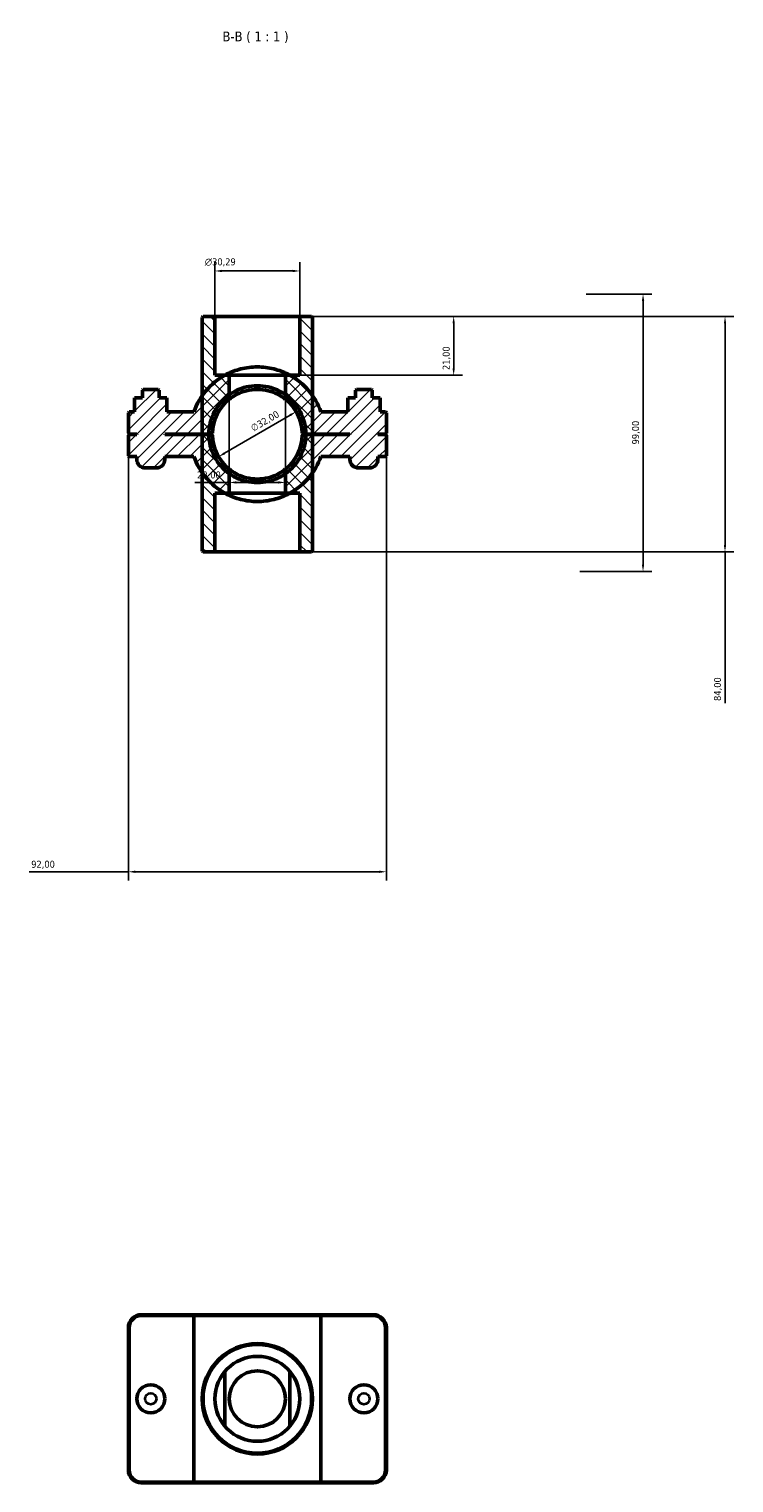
# Model space of a CAD drawing. Header units: millimetres. Extents: x 0 to 907, y -124 to 1184.
# Tile 4 of 4: x 345 to 596, y 665 to 1184. Entities that reach past the tile are written whole.
import ezdxf

# ---------------------------------------------------------------- set-up
doc = ezdxf.new("R2010")
doc.units = ezdxf.units.MM
for name, color, linetype, lineweight in [('Dimension (ISO)', 7, 'Continuous', 25), ('Hatch (ISO)', 7, 'Continuous', 18), ('Symbol (ISO)', 7, 'Continuous', 25), ('Visible (ISO)', 7, 'Continuous', 50), ('Visible Narrow (ISO)', 7, 'Continuous', 35)]:
    doc.layers.add(name, color=color, linetype=linetype, lineweight=lineweight)
doc.styles.add('Label Text (ISO)', font='tahoma.ttf')
doc.styles.add('Note Text (ISO)', font='tahoma.ttf')
doc.dimstyles.new('Default (ISO)', dxfattribs={"dimtxt": 2.5, "dimasz": 2.5, "dimexe": 3.174999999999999, "dimexo": 0, "dimgap": 0.762, "dimtad": 1, "dimrnd": 1e-08, "dimzin": 0, "dimtxsty": 'Note Text (ISO)', "dimcen": 0.09, "dimdle": 10, "dimclrd": 256, "dimclre": 256, "dimclrt": 232, "dimazin": 0, "dimtfac": 1.402080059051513, "dimtmove": 0, "dimatfit": 3, "dimfxl": 1, "dimtolj": 1, "dimtzin": 0, "dimlwd": -1, "dimlwe": -1, "dimarcsym": 0})

# ---------------------------------------------------------------- blocks, each defined once
blk = doc.blocks.new('*D7')
at = {"layer": 'Defpoints', "color": 0, "transparency": 16777216}
for p in [(441.676718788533, 1081.060728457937), (436.531218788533, 1060.060728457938), (496.5448371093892, 1060.060728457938)]:
    blk.add_point(p, dxfattribs=at)
at = {"layer": 'Dimension (ISO)', "transparency": 16777216}
for p, q in [((441.676718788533, 1081.060728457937), (499.7198371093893, 1081.060728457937)), ((496.5448371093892, 1078.560728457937), (496.5448371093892, 1062.560728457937)), ((436.531218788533, 1060.060728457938), (499.7198371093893, 1060.060728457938))]:
    blk.add_line(p, q, dxfattribs=at)
for points in [[(496.1281704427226, 1078.560728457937), (496.961503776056, 1078.560728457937), (496.5448371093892, 1081.060728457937)], [(496.1281704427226, 1062.560728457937), (496.961503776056, 1062.560728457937), (496.5448371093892, 1060.060728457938)]]:
    blk.add_solid(points, dxfattribs=at)
at = {"layer": 'Dimension (ISO)', "color": 232, "true_color": 0xca0064, "transparency": 16777216, "insert": (492.6095664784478, 1061.947229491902), "char_height": 2.5, "attachment_point": 1, "rotation": 90, "style": 'Note Text (ISO)'}
blk.add_mtext('\\A1;21,00', dxfattribs=at)
blk = doc.blocks.new('*D8')
at = {"layer": 'Defpoints', "color": 0, "transparency": 16777216}
for p in [(411.385718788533, 1097.274014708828), (411.385718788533, 1081.060728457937), (441.676718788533, 1081.060728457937)]:
    blk.add_point(p, dxfattribs=at)
at = {"layer": 'Dimension (ISO)', "transparency": 16777216}
for p, q in [((411.385718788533, 1081.060728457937), (411.385718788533, 1100.449014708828)), ((441.676718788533, 1081.060728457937), (441.676718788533, 1100.449014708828)), ((439.176718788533, 1097.274014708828), (413.885718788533, 1097.274014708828))]:
    blk.add_line(p, q, dxfattribs=at)
for points in [[(413.885718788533, 1097.690681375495), (413.885718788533, 1096.857348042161), (411.385718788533, 1097.274014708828)], [(439.176718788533, 1097.690681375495), (439.176718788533, 1096.857348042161), (441.676718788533, 1097.274014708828)]]:
    blk.add_solid(points, dxfattribs=at)
at = {"layer": 'Dimension (ISO)', "color": 232, "true_color": 0xca0064, "transparency": 16777216, "insert": (407.7951973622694, 1101.797512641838), "char_height": 2.5, "attachment_point": 1, "style": 'Note Text (ISO)'}
blk.add_mtext('\\A1;\\fAIGDT|b0|i0;\\H2.5000;\\ln\\fTahoma|b0|i0;\\H2.5000;30,29', dxfattribs=at)
blk = doc.blocks.new('*D9')
at = {"layer": 'Defpoints', "color": 0, "transparency": 16777216}
for p in [(440.3673779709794, 1047.097827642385), (412.6950596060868, 1031.015934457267)]:
    blk.add_point(p, dxfattribs=at)
at = {"layer": 'Dimension (ISO)', "transparency": 16777216}
blk.add_line((414.856553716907, 1032.272096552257), (438.205883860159, 1045.841665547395), dxfattribs=at)
blk.add_arc((426.5312187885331, 1039.056881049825), 16.00300356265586, 18.79570948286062, 51.32642187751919, dxfattribs=at)
for points in [[(437.9965235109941, 1046.201914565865), (438.4152442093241, 1045.481416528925), (440.3673779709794, 1047.097827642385)], [(414.647193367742, 1032.632345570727), (415.065914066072, 1031.911847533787), (412.6950596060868, 1031.015934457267)]]:
    blk.add_solid(points, dxfattribs=at)
at = {"layer": 'Dimension (ISO)', "color": 232, "true_color": 0xca0064, "transparency": 16777216, "insert": (423.8418593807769, 1042.091820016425), "char_height": 2.5, "attachment_point": 1, "rotation": 30.163206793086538, "style": 'Note Text (ISO)'}
blk.add_mtext('\\A1;∅32,00', dxfattribs=at)
blk = doc.blocks.new('*D10')
at = {"layer": 'Defpoints', "color": 0, "transparency": 16777216}
for p in [(543.8480557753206, 1089.060728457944), (541.531218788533, 990.0607284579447), (564.080138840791, 990.0607284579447)]:
    blk.add_point(p, dxfattribs=at)
at = {"layer": 'Dimension (ISO)', "transparency": 16777216}
for p, q in [((543.8480557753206, 1089.060728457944), (567.2551388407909, 1089.060728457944)), ((564.080138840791, 1086.560728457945), (564.080138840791, 992.5607284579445)), ((541.531218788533, 990.0607284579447), (567.2551388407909, 990.0607284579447))]:
    blk.add_line(p, q, dxfattribs=at)
for points in [[(563.6634721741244, 1086.560728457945), (564.4968055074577, 1086.560728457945), (564.080138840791, 1089.060728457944)], [(563.6634721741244, 992.5607284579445), (564.4968055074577, 992.5607284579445), (564.080138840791, 990.0607284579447)]]:
    blk.add_solid(points, dxfattribs=at)
at = {"layer": 'Dimension (ISO)', "color": 232, "true_color": 0xca0064, "transparency": 16777216, "insert": (560.1465471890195, 1035.411970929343), "char_height": 2.5, "attachment_point": 1, "rotation": 90, "style": 'Note Text (ISO)'}
blk.add_mtext('\\A1;99,00', dxfattribs=at)
blk = doc.blocks.new('*D11')
at = {"layer": 'Defpoints', "color": 0, "transparency": 16777216}
for p in [(416.531218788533, 1053.153222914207), (436.531218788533, 1053.153222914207), (416.531218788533, 1021.851930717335)]:
    blk.add_point(p, dxfattribs=at)
at = {"layer": 'Dimension (ISO)', "transparency": 16777216}
for p, q in [((416.531218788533, 1053.153222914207), (416.531218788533, 1018.676930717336)), ((436.531218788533, 1053.153222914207), (436.531218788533, 1018.676930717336)), ((416.531218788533, 1021.851930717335), (404.2802208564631, 1021.851930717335)), ((434.031218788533, 1021.851930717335), (419.031218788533, 1021.851930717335))]:
    blk.add_line(p, q, dxfattribs=at)
for points in [[(419.031218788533, 1022.268597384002), (419.031218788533, 1021.435264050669), (416.531218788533, 1021.851930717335)], [(434.031218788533, 1022.268597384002), (434.031218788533, 1021.435264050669), (436.531218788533, 1021.851930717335)]]:
    blk.add_solid(points, dxfattribs=at)
at = {"layer": 'Dimension (ISO)', "color": 232, "true_color": 0xca0064, "transparency": 16777216, "insert": (405.0422208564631, 1025.787201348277), "char_height": 2.5, "attachment_point": 1, "style": 'Note Text (ISO)'}
blk.add_mtext('\\A1;20,00', dxfattribs=at)
blk = doc.blocks.new('*D12')
at = {"layer": 'Defpoints', "color": 0, "transparency": 16777216}
for p in [(441.676718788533, 1081.060728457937), (441.676718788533, 997.0607284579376), (593.3154783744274, 997.0607284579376)]:
    blk.add_point(p, dxfattribs=at)
at = {"layer": 'Dimension (ISO)', "transparency": 16777216}
for p, q in [((441.676718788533, 1081.060728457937), (596.4904783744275, 1081.060728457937)), ((593.3154783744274, 1078.560728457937), (593.3154783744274, 999.5607284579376)), ((441.676718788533, 997.0607284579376), (596.4904783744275, 997.0607284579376)), ((593.3154783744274, 997.0607284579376), (593.3154783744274, 943.1558473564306))]:
    blk.add_line(p, q, dxfattribs=at)
for points in [[(592.8988117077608, 1078.560728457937), (593.7321450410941, 1078.560728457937), (593.3154783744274, 1081.060728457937)], [(592.8988117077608, 999.5607284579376), (593.7321450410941, 999.5607284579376), (593.3154783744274, 997.0607284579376)]]:
    blk.add_solid(points, dxfattribs=at)
at = {"layer": 'Dimension (ISO)', "color": 232, "true_color": 0xca0064, "transparency": 16777216, "insert": (589.3751708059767, 943.9178473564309), "char_height": 2.5, "attachment_point": 1, "rotation": 90, "style": 'Note Text (ISO)'}
blk.add_mtext('\\A1;84,00', dxfattribs=at)
blk = doc.blocks.new('*D13')
at = {"layer": 'Defpoints', "color": 0, "transparency": 16777216}
for p in [(380.531218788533, 1039.430728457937), (472.5312187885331, 1039.430728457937), (380.531218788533, 882.9912266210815)]:
    blk.add_point(p, dxfattribs=at)
at = {"layer": 'Dimension (ISO)', "transparency": 16777216}
for p, q in [((380.531218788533, 1039.430728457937), (380.531218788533, 879.8162266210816)), ((472.5312187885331, 1039.430728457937), (472.5312187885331, 879.8162266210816)), ((380.531218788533, 882.9912266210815), (345.1204612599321, 882.9912266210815)), ((470.031218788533, 882.9912266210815), (383.031218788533, 882.9912266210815))]:
    blk.add_line(p, q, dxfattribs=at)
for points in [[(383.031218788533, 883.4078932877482), (383.031218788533, 882.5745599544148), (380.531218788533, 882.9912266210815)], [(470.031218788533, 883.4078932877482), (470.031218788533, 882.5745599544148), (472.5312187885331, 882.9912266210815)]]:
    blk.add_solid(points, dxfattribs=at)
at = {"layer": 'Dimension (ISO)', "color": 232, "true_color": 0xca0064, "transparency": 16777216, "insert": (345.8824612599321, 886.9264972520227), "char_height": 2.5, "attachment_point": 1, "style": 'Note Text (ISO)'}
blk.add_mtext('\\A1;92,00', dxfattribs=at)

msp = doc.modelspace()

# ---------------------------------------------------------------- hatches: boundary and pattern name
at = {"layer": 'Hatch (ISO)'}
h = msp.add_hatch(dxfattribs=at)
h.set_pattern_fill('ANSI31', color=256, scale=25.4, angle=90.00021045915, style=0)
h.set_pattern_definition([(135.0002104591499, (0, 0), (-2.245055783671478, -2.245072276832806), [])])
edge = h.paths.add_edge_path()
edge.add_line((411.385718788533, 1060.060728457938), (411.385718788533, 1081.060728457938))
edge.add_line((411.385718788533, 1081.060728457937), (407.162068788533, 1081.060728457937))
edge.add_line((407.1620687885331, 1081.060728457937), (406.842068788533, 1080.740728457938))
edge.add_line((406.842068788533, 1080.740728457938), (406.842068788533, 1052.784334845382))
edge.add_line((406.842068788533, 1052.784334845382), (406.842068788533, 1039.110728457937))
edge.add_line((406.842068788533, 1039.110728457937), (406.842068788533, 1039.010728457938))
edge.add_line((406.842068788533, 1039.010728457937), (406.842068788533, 1025.337122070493))
edge.add_line((406.842068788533, 1025.337122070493), (406.842068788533, 997.3807284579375))
edge.add_line((406.842068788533, 997.3807284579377), (407.162068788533, 997.0607284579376))
edge.add_line((407.1620687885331, 997.0607284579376), (411.385718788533, 997.0607284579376))
edge.add_line((411.385718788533, 997.0607284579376), (411.385718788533, 1018.060728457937))
edge.add_line((411.385718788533, 1018.060728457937), (416.531218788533, 1018.060728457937))
edge.add_line((416.531218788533, 1018.060728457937), (416.531218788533, 1024.968234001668))
edge.add_ellipse((426.5312187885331, 1039.060728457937), major_axis=(-9.999999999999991, -14.09249445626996), ratio=1, start_angle=305.5252062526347, end_angle=360, ccw=False)
edge.add_ellipse((426.5312187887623, 1039.060728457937), major_axis=(-17.27992766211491, -0.0500000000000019), ratio=1, start_angle=359.66842673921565, end_angle=360, ccw=False)
edge.add_ellipse((426.5312187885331, 1039.060728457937), major_axis=(-17.27992766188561, 0.0499999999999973), ratio=1, start_angle=305.52520625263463, end_angle=360.00000000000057, ccw=False)
edge.add_line((416.531218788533, 1053.153222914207), (416.531218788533, 1060.060728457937))
edge.add_line((416.531218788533, 1060.060728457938), (411.385718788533, 1060.060728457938))
edge = h.paths.add_edge_path()
edge.add_line((441.676718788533, 1081.060728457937), (441.676718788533, 1060.060728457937))
edge.add_line((441.676718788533, 1060.060728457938), (436.5312187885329, 1060.060728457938))
edge.add_line((436.531218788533, 1060.060728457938), (436.531218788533, 1053.153222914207))
edge.add_ellipse((426.5312187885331, 1039.060728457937), major_axis=(10.00000000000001, 14.09249445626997), ratio=1, start_angle=305.5252062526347, end_angle=360, ccw=False)
edge.add_ellipse((426.5312187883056, 1039.060728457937), major_axis=(17.27992766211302, 0.0499999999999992), ratio=1, start_angle=359.66842673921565, end_angle=360, ccw=False)
edge.add_ellipse((426.5312187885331, 1039.060728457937), major_axis=(17.27992766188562, -0.0499999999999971), ratio=1, start_angle=305.5252062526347, end_angle=360.00000000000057, ccw=False)
edge.add_line((436.531218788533, 1024.968234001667), (436.531218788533, 1018.060728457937))
edge.add_line((436.531218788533, 1018.060728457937), (441.6767187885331, 1018.060728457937))
edge.add_line((441.676718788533, 1018.060728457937), (441.676718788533, 997.0607284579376))
edge.add_line((441.676718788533, 997.0607284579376), (445.900368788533, 997.0607284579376))
edge.add_line((445.900368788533, 997.0607284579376), (446.220368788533, 997.3807284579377))
edge.add_line((446.2203687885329, 997.3807284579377), (446.2203687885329, 1025.337122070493))
edge.add_line((446.2203687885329, 1025.337122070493), (446.2203687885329, 1039.010728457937))
edge.add_line((446.2203687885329, 1039.010728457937), (446.2203687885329, 1039.110728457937))
edge.add_line((446.2203687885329, 1039.110728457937), (446.2203687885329, 1052.784334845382))
edge.add_line((446.2203687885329, 1052.784334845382), (446.2203687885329, 1080.740728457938))
edge.add_line((446.220368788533, 1080.740728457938), (445.900368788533, 1081.060728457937))
edge.add_line((445.900368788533, 1081.060728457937), (441.676718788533, 1081.060728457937))
h = msp.add_hatch(dxfattribs=at)
h.set_pattern_fill('ANSI31', color=256, scale=25.4, style=0)
h.set_pattern_definition([(45, (0, 0), (-2.245064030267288, 2.245064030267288), [])])
edge = h.paths.add_edge_path()
edge.add_line((472.211218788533, 1039.110728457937), (472.531218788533, 1039.430728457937))
edge.add_line((472.5312187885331, 1039.430728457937), (472.5312187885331, 1046.740728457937))
edge.add_line((472.5312187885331, 1046.740728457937), (472.211218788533, 1047.060728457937))
edge.add_line((472.211218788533, 1047.060728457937), (470.2870014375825, 1047.060728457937))
edge.add_line((470.2870014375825, 1047.060728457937), (470.2870014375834, 1052.060728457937))
edge.add_line((470.2870014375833, 1052.060728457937), (467.531218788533, 1052.060728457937))
edge.add_line((467.5312187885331, 1052.060728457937), (467.5312187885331, 1054.740728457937))
edge.add_line((467.5312187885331, 1054.740728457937), (467.211218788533, 1055.060728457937))
edge.add_line((467.211218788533, 1055.060728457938), (461.851218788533, 1055.060728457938))
edge.add_line((461.851218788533, 1055.060728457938), (461.531218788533, 1054.740728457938))
edge.add_line((461.531218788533, 1054.740728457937), (461.531218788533, 1052.060728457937))
edge.add_line((461.531218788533, 1052.060728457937), (458.7754361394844, 1052.060728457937))
edge.add_line((458.7754361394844, 1052.060728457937), (458.7754361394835, 1047.060728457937))
edge.add_line((458.7754361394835, 1047.060728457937), (449.1586357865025, 1047.060728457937))
edge.add_ellipse((426.5312187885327, 1039.060728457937), major_axis=(22.6274169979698, 8.000000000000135), ratio=1, start_angle=0, end_angle=15.40580279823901)
edge.add_ellipse((426.5312187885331, 1039.060728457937), major_axis=(19.68915000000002, 13.72360638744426), ratio=1, start_angle=0, end_angle=26.16795219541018)
edge.add_line((438.1501688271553, 1060.060728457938), (436.5312187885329, 1060.060728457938))
edge.add_line((436.531218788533, 1060.060728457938), (436.531218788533, 1051.550724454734))
edge.add_ellipse((426.5312187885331, 1039.060728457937), major_axis=(10, 12.48999599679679), ratio=1, start_angle=310.0071717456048, end_angle=360, ccw=False)
edge.add_line((442.5269407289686, 1039.430700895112), (442.8511406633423, 1039.110728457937))
edge.add_line((442.8511406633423, 1039.110728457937), (443.8111464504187, 1039.110728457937))
edge.add_line((443.8111464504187, 1039.110728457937), (446.220368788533, 1039.110728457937))
edge.add_line((446.2203687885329, 1039.110728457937), (459.531218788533, 1039.110728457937))
edge.add_line((459.531218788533, 1039.110728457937), (459.531218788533, 1039.010728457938))
edge.add_line((459.531218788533, 1039.010728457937), (446.2203687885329, 1039.010728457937))
edge.add_line((446.2203687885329, 1039.010728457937), (443.8111464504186, 1039.010728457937))
edge.add_line((443.8111464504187, 1039.010728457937), (442.8511406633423, 1039.010728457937))
edge.add_line((442.8511406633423, 1039.010728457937), (442.5269407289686, 1038.690756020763))
edge.add_ellipse((426.5312187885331, 1039.060728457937), major_axis=(15.99572194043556, -0.3699724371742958), ratio=1, start_angle=310.0071717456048, end_angle=360, ccw=False)
edge.add_line((436.531218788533, 1026.570732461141), (436.531218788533, 1018.060728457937))
edge.add_line((436.531218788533, 1018.060728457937), (438.1501688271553, 1018.060728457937))
edge.add_ellipse((426.5312187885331, 1039.060728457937), major_axis=(11.61895003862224, -20.99999999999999), ratio=1, start_angle=0, end_angle=26.16795219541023)
edge.add_ellipse((426.5312187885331, 1039.060728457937), major_axis=(19.68914999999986, -13.72360638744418), ratio=1, start_angle=0, end_angle=15.40580279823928)
edge.add_line((449.1586357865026, 1031.060728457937), (459.5312187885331, 1031.060728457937))
edge.add_line((459.531218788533, 1031.060728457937), (459.531218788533, 1030.060728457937))
edge.add_ellipse((462.531218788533, 1030.060728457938), major_axis=(-2.999999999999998, -2.2e-15), ratio=1, start_angle=0, end_angle=89.99999999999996)
edge.add_line((462.531218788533, 1027.060728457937), (466.531218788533, 1027.060728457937))
edge.add_ellipse((466.531218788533, 1030.060728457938), major_axis=(-1.78e-14, -2.999999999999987), ratio=1, start_angle=0, end_angle=90.00000000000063)
edge.add_line((469.5312187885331, 1030.060728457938), (469.5312187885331, 1031.060728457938))
edge.add_line((469.5312187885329, 1031.060728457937), (472.211218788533, 1031.060728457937))
edge.add_line((472.211218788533, 1031.060728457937), (472.531218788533, 1031.380728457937))
edge.add_line((472.5312187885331, 1031.380728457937), (472.5312187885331, 1038.690728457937))
edge.add_line((472.5312187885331, 1038.690728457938), (472.211218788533, 1039.010728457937))
edge.add_line((472.211218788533, 1039.010728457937), (469.5312187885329, 1039.010728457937))
edge.add_line((469.5312187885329, 1039.010728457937), (469.5312187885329, 1039.110728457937))
edge.add_line((469.5312187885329, 1039.110728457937), (472.211218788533, 1039.110728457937))
edge = h.paths.add_edge_path()
edge.add_line((380.531218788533, 1039.430728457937), (380.851218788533, 1039.110728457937))
edge.add_line((380.851218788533, 1039.110728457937), (383.531218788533, 1039.110728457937))
edge.add_line((383.531218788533, 1039.110728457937), (383.531218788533, 1039.010728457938))
edge.add_line((383.531218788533, 1039.010728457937), (380.851218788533, 1039.010728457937))
edge.add_line((380.851218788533, 1039.010728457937), (380.531218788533, 1038.690728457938))
edge.add_line((380.531218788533, 1038.690728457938), (380.531218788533, 1031.380728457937))
edge.add_line((380.531218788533, 1031.380728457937), (380.851218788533, 1031.060728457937))
edge.add_line((380.851218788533, 1031.060728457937), (383.531218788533, 1031.060728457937))
edge.add_line((383.531218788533, 1031.060728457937), (383.531218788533, 1030.060728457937))
edge.add_ellipse((386.531218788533, 1030.060728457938), major_axis=(-2.99999999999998, 1.33e-14), ratio=1, start_angle=0, end_angle=90.0000000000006)
edge.add_line((386.5312187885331, 1027.060728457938), (390.5312187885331, 1027.060728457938))
edge.add_ellipse((390.531218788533, 1030.060728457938), major_axis=(0, -3), ratio=1, start_angle=0, end_angle=89.99999999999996)
edge.add_line((393.531218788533, 1030.060728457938), (393.531218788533, 1031.060728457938))
edge.add_line((393.531218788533, 1031.060728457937), (403.9038017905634, 1031.060728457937))
edge.add_ellipse((426.5312187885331, 1039.060728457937), major_axis=(-22.62741699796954, -8.000000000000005), ratio=1, start_angle=0, end_angle=15.40580279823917)
edge.add_ellipse((426.5312187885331, 1039.060728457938), major_axis=(-19.68915000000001, -13.72360638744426), ratio=1, start_angle=0, end_angle=26.16795219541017)
edge.add_line((414.9122687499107, 1018.060728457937), (416.531218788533, 1018.060728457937))
edge.add_line((416.531218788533, 1018.060728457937), (416.531218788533, 1026.570732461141))
edge.add_ellipse((426.5312187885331, 1039.060728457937), major_axis=(-9.999999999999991, -12.48999599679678), ratio=1, start_angle=310.0071717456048, end_angle=360, ccw=False)
edge.add_line((410.5354968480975, 1038.690756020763), (410.2112969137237, 1039.010728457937))
edge.add_line((410.2112969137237, 1039.010728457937), (409.2512911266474, 1039.010728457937))
edge.add_line((409.2512911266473, 1039.010728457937), (406.842068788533, 1039.010728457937))
edge.add_line((406.842068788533, 1039.010728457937), (393.531218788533, 1039.010728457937))
edge.add_line((393.531218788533, 1039.010728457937), (393.531218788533, 1039.110728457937))
edge.add_line((393.531218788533, 1039.110728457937), (406.842068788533, 1039.110728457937))
edge.add_line((406.842068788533, 1039.110728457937), (409.2512911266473, 1039.110728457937))
edge.add_line((409.2512911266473, 1039.110728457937), (410.2112969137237, 1039.110728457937))
edge.add_line((410.2112969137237, 1039.110728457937), (410.5354968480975, 1039.430700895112))
edge.add_ellipse((426.5312187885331, 1039.060728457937), major_axis=(-15.99572194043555, 0.3699724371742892), ratio=1, start_angle=310.0071717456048, end_angle=360, ccw=False)
edge.add_line((416.531218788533, 1051.550724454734), (416.531218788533, 1060.060728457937))
edge.add_line((416.531218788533, 1060.060728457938), (414.9122687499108, 1060.060728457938))
edge.add_ellipse((426.5312187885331, 1039.060728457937), major_axis=(-11.61895003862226, 20.99999999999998), ratio=1, start_angle=0, end_angle=26.16795219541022)
edge.add_ellipse((426.5312187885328, 1039.060728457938), major_axis=(-19.68914999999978, 13.72360638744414), ratio=1, start_angle=0, end_angle=15.40580279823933)
edge.add_line((403.9038017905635, 1047.060728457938), (394.2870014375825, 1047.060728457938))
edge.add_line((394.2870014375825, 1047.060728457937), (394.2870014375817, 1052.060728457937))
edge.add_line((394.2870014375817, 1052.060728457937), (391.531218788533, 1052.060728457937))
edge.add_line((391.5312187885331, 1052.060728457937), (391.5312187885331, 1054.740728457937))
edge.add_line((391.5312187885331, 1054.740728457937), (391.2112187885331, 1055.060728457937))
edge.add_line((391.211218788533, 1055.060728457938), (385.851218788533, 1055.060728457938))
edge.add_line((385.851218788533, 1055.060728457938), (385.531218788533, 1054.740728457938))
edge.add_line((385.531218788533, 1054.740728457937), (385.531218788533, 1052.060728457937))
edge.add_line((385.531218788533, 1052.060728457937), (382.7754361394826, 1052.060728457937))
edge.add_line((382.7754361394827, 1052.060728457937), (382.7754361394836, 1047.060728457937))
edge.add_line((382.7754361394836, 1047.060728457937), (380.8512187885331, 1047.060728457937))
edge.add_line((380.851218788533, 1047.060728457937), (380.531218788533, 1046.740728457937))
edge.add_line((380.531218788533, 1046.740728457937), (380.531218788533, 1039.430728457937))

# ---------------------------------------------------------------- linework, layer by layer
at = {"layer": 'Visible (ISO)'}
for p, q in [((407.1620687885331, 1081.060728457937), (406.842068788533, 1080.740728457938)), ((406.842068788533, 1080.740728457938), (406.842068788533, 997.3807284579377)), ((411.385718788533, 1081.060728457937), (407.1620687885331, 1081.060728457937)), ((411.385718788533, 1060.060728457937), (411.385718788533, 1081.060728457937)), ((411.385718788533, 1081.060728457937), (441.676718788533, 1081.060728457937)), ((441.676718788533, 1081.060728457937), (441.676718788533, 1060.060728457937)), ((445.900368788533, 1081.060728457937), (441.676718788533, 1081.060728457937)), ((446.220368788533, 1080.740728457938), (445.900368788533, 1081.060728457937)), ((446.2203687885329, 997.3807284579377), (446.220368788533, 1080.740728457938)), ((416.531218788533, 1060.060728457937), (411.385718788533, 1060.060728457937)), ((416.531218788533, 1060.060728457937), (414.9122687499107, 1060.060728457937)), ((416.531218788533, 1051.550724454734), (416.531218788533, 1060.060728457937)), ((416.531218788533, 1060.060728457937), (436.531218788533, 1060.060728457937)), ((416.531218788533, 1053.153222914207), (416.531218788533, 1060.060728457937)), ((416.531218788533, 1060.060728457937), (436.531218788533, 1060.060728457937)), ((438.1501688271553, 1060.060728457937), (436.531218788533, 1060.060728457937)), ((436.531218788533, 1060.060728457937), (436.531218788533, 1051.550724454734)), ((441.676718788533, 1060.060728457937), (436.531218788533, 1060.060728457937)), ((436.531218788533, 1060.060728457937), (436.531218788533, 1053.153222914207)), ((385.8512187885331, 1055.060728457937), (385.531218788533, 1054.740728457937)), ((385.531218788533, 1054.740728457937), (385.531218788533, 1052.060728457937)), ((391.211218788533, 1055.060728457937), (385.8512187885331, 1055.060728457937)), ((391.5312187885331, 1054.740728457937), (391.211218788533, 1055.060728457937)), ((391.5312187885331, 1052.060728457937), (391.5312187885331, 1054.740728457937)), ((461.851218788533, 1055.060728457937), (461.531218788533, 1054.740728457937)), ((461.531218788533, 1054.740728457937), (461.531218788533, 1052.060728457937)), ((467.211218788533, 1055.060728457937), (461.851218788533, 1055.060728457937)), ((467.5312187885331, 1054.740728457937), (467.211218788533, 1055.060728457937)), ((467.5312187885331, 1052.060728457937), (467.5312187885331, 1054.740728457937)), ((385.531218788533, 1052.060728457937), (382.7754361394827, 1052.060728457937)), ((382.7754361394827, 1052.060728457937), (382.7754361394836, 1047.060728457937)), ((394.2870014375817, 1052.060728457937), (391.5312187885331, 1052.060728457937)), ((394.2870014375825, 1047.060728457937), (394.2870014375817, 1052.060728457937)), ((394.2870014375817, 1052.060728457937), (394.3046386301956, 1052.060728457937)), ((394.3046386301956, 1047.060728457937), (394.3046386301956, 1052.060728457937)), ((458.7754361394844, 1052.060728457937), (458.7577989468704, 1052.060728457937)), ((458.7577989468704, 1047.060728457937), (458.7577989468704, 1052.060728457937)), ((461.531218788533, 1052.060728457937), (458.7754361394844, 1052.060728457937)), ((458.7754361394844, 1052.060728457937), (458.7754361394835, 1047.060728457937)), ((470.2870014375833, 1052.060728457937), (467.5312187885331, 1052.060728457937)), ((470.2870014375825, 1047.060728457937), (470.2870014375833, 1052.060728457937)), ((380.8512187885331, 1047.060728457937), (380.531218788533, 1046.740728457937)), ((380.531218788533, 1046.740728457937), (380.531218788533, 1039.430728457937)), ((382.7754361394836, 1047.060728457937), (380.8512187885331, 1047.060728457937)), ((403.9038017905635, 1047.060728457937), (394.2870014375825, 1047.060728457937)), ((458.7754361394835, 1047.060728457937), (449.1586357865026, 1047.060728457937)), ((472.211218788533, 1047.060728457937), (470.2870014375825, 1047.060728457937)), ((472.5312187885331, 1046.740728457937), (472.211218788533, 1047.060728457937)), ((472.5312187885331, 1039.430728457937), (472.5312187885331, 1046.740728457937)), ((380.531218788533, 1039.430728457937), (380.8512187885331, 1039.110728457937)), ((380.8512187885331, 1039.010728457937), (380.531218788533, 1038.690728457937)), ((380.531218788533, 1038.690728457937), (380.531218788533, 1031.380728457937)), ((380.8512187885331, 1039.110728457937), (383.531218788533, 1039.110728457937)), ((383.531218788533, 1039.010728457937), (380.8512187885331, 1039.010728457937)), ((383.531218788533, 1039.110728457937), (383.531218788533, 1039.010728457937)), ((393.531218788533, 1039.010728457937), (393.531218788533, 1039.110728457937)), ((393.531218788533, 1039.110728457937), (410.2112969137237, 1039.110728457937)), ((410.2112969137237, 1039.010728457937), (393.531218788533, 1039.010728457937)), ((410.2112969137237, 1039.110728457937), (410.5354968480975, 1039.430700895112)), ((410.5354968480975, 1038.690756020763), (410.2112969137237, 1039.010728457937)), ((442.5269407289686, 1039.430700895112), (442.8511406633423, 1039.110728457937)), ((442.8511406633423, 1039.010728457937), (442.5269407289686, 1038.690756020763)), ((442.8511406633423, 1039.110728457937), (459.5312187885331, 1039.110728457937)), ((459.5312187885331, 1039.010728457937), (442.8511406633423, 1039.010728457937)), ((459.5312187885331, 1039.110728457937), (459.5312187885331, 1039.010728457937)), ((469.5312187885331, 1039.010728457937), (469.5312187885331, 1039.110728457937)), ((469.5312187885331, 1039.110728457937), (472.211218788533, 1039.110728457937)), ((472.211218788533, 1039.010728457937), (469.5312187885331, 1039.010728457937)), ((472.211218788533, 1039.110728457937), (472.5312187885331, 1039.430728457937)), ((472.5312187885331, 1038.690728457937), (472.211218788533, 1039.010728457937)), ((472.5312187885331, 1031.380728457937), (472.5312187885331, 1038.690728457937)), ((380.531218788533, 1031.380728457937), (380.8512187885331, 1031.060728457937)), ((380.8512187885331, 1031.060728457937), (383.531218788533, 1031.060728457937)), ((383.531218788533, 1031.060728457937), (383.531218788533, 1030.060728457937)), ((386.5312187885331, 1027.060728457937), (390.531218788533, 1027.060728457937)), ((393.531218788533, 1030.060728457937), (393.531218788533, 1031.060728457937)), ((393.531218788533, 1031.060728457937), (403.9038017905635, 1031.060728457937)), ((449.1586357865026, 1031.060728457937), (459.5312187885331, 1031.060728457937)), ((459.5312187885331, 1031.060728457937), (459.5312187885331, 1030.060728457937)), ((462.531218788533, 1027.060728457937), (466.531218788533, 1027.060728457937)), ((469.5312187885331, 1030.060728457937), (469.5312187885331, 1031.060728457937)), ((469.5312187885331, 1031.060728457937), (472.211218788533, 1031.060728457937)), ((472.211218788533, 1031.060728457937), (472.5312187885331, 1031.380728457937)), ((416.531218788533, 1018.060728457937), (416.531218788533, 1026.570732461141)), ((416.531218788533, 1018.060728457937), (416.531218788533, 1024.968234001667)), ((436.531218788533, 1026.570732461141), (436.531218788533, 1018.060728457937)), ((436.531218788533, 1024.968234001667), (436.531218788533, 1018.060728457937)), ((411.385718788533, 997.0607284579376), (411.385718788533, 1018.060728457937)), ((411.385718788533, 1018.060728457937), (416.531218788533, 1018.060728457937)), ((414.9122687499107, 1018.060728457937), (416.531218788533, 1018.060728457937)), ((436.531218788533, 1018.060728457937), (416.531218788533, 1018.060728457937)), ((436.531218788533, 1018.060728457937), (416.531218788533, 1018.060728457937)), ((436.531218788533, 1018.060728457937), (438.1501688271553, 1018.060728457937)), ((436.531218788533, 1018.060728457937), (441.676718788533, 1018.060728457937)), ((441.676718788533, 1018.060728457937), (441.676718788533, 997.0607284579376)), ((406.842068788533, 997.3807284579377), (407.1620687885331, 997.0607284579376)), ((407.1620687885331, 997.0607284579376), (411.385718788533, 997.0607284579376)), ((441.676718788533, 997.0607284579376), (411.385718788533, 997.0607284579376)), ((441.676718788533, 997.0607284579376), (445.900368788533, 997.0607284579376)), ((445.900368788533, 997.0607284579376), (446.2203687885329, 997.3807284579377)), ((404.1312187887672, 725.0007845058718), (385.1312187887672, 725.0007845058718)), ((385.1312187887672, 724.6807845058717), (403.9038017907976, 724.6807845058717)), ((449.1586357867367, 724.6807845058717), (403.9038017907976, 724.6807845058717)), ((403.9038017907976, 665.3207845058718), (403.9038017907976, 724.6807845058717)), ((404.1312187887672, 725.0007845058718), (448.9312187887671, 725.0007845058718)), ((467.9312187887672, 725.0007845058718), (448.9312187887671, 725.0007845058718)), ((449.1586357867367, 724.6807845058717), (467.9312187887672, 724.6807845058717)), ((449.1586357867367, 665.3207845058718), (449.1586357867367, 724.6807845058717)), ((380.5312187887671, 720.4007845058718), (380.5312187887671, 669.6007845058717)), ((380.8512187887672, 669.6007845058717), (380.8512187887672, 720.4007845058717)), ((472.2112187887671, 720.4007845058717), (472.2112187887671, 669.6007845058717)), ((472.5312187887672, 669.6007845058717), (472.5312187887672, 720.4007845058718)), ((414.9122687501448, 685.2855299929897), (414.9122687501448, 704.7160390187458)), ((438.1501688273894, 704.7160390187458), (438.1501688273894, 685.2855299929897)), ((403.9038017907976, 665.3207845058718), (385.1312187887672, 665.3207845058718)), ((385.1312187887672, 665.0007845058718), (404.1312187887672, 665.0007845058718)), ((403.9038017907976, 665.3207845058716), (449.1586357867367, 665.3207845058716)), ((448.9312187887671, 665.0007845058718), (404.1312187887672, 665.0007845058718)), ((448.9312187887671, 665.0007845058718), (467.9312187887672, 665.0007845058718)), ((467.9312187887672, 665.3207845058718), (449.1586357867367, 665.3207845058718))]:
    msp.add_line(p, q, dxfattribs=at)
for centre, radius in [((426.5312187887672, 695.0007845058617), 19.68914999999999), ((426.5312187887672, 695.0007845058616), 19.36914999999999), ((426.5312187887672, 695.0007845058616), 15.1455), ((426.5312187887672, 695.0007845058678), 10), ((426.5312187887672, 695.0007845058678), 10), ((388.5312187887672, 695.0007845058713), 5), ((464.5312187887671, 695.0007845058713), 5)]:
    msp.add_circle(centre, radius, dxfattribs=at)
for centre, radius, start, end in [((426.5312187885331, 1039.060728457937), 23.99999999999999, 118.9550243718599, 160.5287793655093), ((426.5312187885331, 1039.060728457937), 24.00000000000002, 19.47122063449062, 61.04497562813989), ((426.5312187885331, 1039.060728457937), 17.27999999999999, 125.35941962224, 234.6405803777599), ((426.5312187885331, 1039.060728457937), 17.27999999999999, 305.35941962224, 54.64058037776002), ((426.5312187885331, 1039.060728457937), 15.99999999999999, 128.6821874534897, 178.675015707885), ((426.5312187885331, 1039.060728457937), 15.99999999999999, 1.324984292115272, 51.31781254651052), ((426.5312187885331, 1039.060728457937), 15.99999999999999, 181.324984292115, 231.3178125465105), ((426.5312187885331, 1039.060728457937), 16, 308.6821874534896, 358.6750157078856), ((386.5312187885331, 1030.060728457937), 2.99999999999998, 180, 270.0000000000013), ((390.531218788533, 1030.060728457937), 3, 270, 0), ((426.5312187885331, 1039.060728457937), 23.99999999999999, 199.4712206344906, 241.0449756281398), ((426.5312187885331, 1039.060728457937), 24.00000000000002, 298.95502437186, 340.5287793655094), ((462.531218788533, 1030.060728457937), 2.999999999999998, 180, 270), ((466.531218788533, 1030.060728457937), 2.999999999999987, 270, 0), ((385.1312187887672, 720.4007845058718), 4.599999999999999, 90, 180), ((385.1312187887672, 720.4007845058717), 4.279999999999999, 90, 180), ((467.9312187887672, 720.4007845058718), 4.599999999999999, 0, 90), ((467.9312187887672, 720.4007845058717), 4.279999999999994, 0, 90), ((385.1312187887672, 669.6007845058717), 4.599999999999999, 180, 270), ((385.1312187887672, 669.6007845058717), 4.279999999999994, 180, 270), ((467.9312187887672, 669.6007845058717), 4.599999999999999, 270, 0), ((467.9312187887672, 669.6007845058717), 4.279999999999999, 270, 0)]:
    msp.add_arc(centre, radius, start, end, dxfattribs=at)
for points, knots in [([(414.9122687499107, 1060.060728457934), (415.2043042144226, 1060.222306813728), (415.5086775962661, 1060.382687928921), (417.130087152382, 1061.191162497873), (418.7958248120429, 1061.860726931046), (421.5843148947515, 1062.564923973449), (422.5616575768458, 1062.751253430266), (424.544601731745, 1062.999227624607), (425.550252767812, 1063.060728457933), (427.5121848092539, 1063.060728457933), (428.5178358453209, 1062.999227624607), (430.5007800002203, 1062.751253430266), (431.4781226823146, 1062.564923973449), (434.2666127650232, 1061.860726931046), (435.9323504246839, 1061.191162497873), (437.5537599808, 1060.382687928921), (437.8581333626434, 1060.222306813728), (438.1501688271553, 1060.060728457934)], [5.774507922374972, 5.774507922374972, 5.774507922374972, 5.774507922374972, 5.915339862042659, 5.915339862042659, 6.503919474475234, 6.503919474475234, 6.798209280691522, 6.798209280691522, 7.092499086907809, 7.092499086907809, 7.386788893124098, 7.386788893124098, 7.681078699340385, 7.681078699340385, 8.26965831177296, 8.26965831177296, 8.410490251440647, 8.410490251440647, 8.410490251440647, 8.410490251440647]), ([(416.531218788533, 1053.153222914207), (416.531218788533, 1053.153222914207), (416.5951032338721, 1053.199228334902), (416.8563773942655, 1053.379283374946), (417.0536367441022, 1053.512932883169), (417.8247292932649, 1053.999432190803), (418.5869745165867, 1054.436136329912), (420.3286028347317, 1055.217208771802), (421.4326751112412, 1055.619444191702), (423.8888145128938, 1056.183926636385), (425.2427664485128, 1056.340728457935), (427.8196711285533, 1056.340728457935), (429.1736230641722, 1056.183926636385), (431.6297624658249, 1055.619444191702), (432.7338347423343, 1055.217208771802), (434.4754630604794, 1054.436136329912), (435.2377082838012, 1053.999432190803), (436.0088008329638, 1053.512932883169), (436.2060601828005, 1053.379283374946), (436.467334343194, 1053.199228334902), (436.531218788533, 1053.153222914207), (436.531218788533, 1053.153222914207)], [0, 0, 0, 0, 0.1943192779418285, 0.1943192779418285, 0.388638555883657, 0.388638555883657, 0.7772771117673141, 0.7772771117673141, 1.16381281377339, 1.16381281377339, 1.550348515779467, 1.550348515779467, 1.936884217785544, 1.936884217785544, 2.32341991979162, 2.32341991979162, 2.712058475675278, 2.712058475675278, 2.906377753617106, 2.906377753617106, 3.100697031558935, 3.100697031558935, 3.100697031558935, 3.100697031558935]), ([(436.531218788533, 1051.550724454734), (436.531218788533, 1051.550724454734), (436.4664457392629, 1051.603412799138), (436.2035522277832, 1051.807242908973), (436.0055777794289, 1051.957842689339), (435.2339276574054, 1052.501670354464), (434.4735995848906, 1052.98416345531), (432.7378592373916, 1053.839301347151), (431.6375176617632, 1054.27672483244), (429.1825192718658, 1054.890177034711), (427.8257600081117, 1055.060728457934), (425.2366775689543, 1055.060728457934), (423.8799183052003, 1054.890177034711), (421.4249199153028, 1054.27672483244), (420.3245783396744, 1053.839301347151), (418.5888379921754, 1052.98416345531), (417.8285099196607, 1052.501670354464), (417.0568597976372, 1051.957842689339), (416.8588853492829, 1051.807242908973), (416.5959918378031, 1051.603412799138), (416.531218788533, 1051.550724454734), (416.531218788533, 1051.550724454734)], [0, 0, 0, 0, 0.1957279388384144, 0.1957279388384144, 0.3914558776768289, 0.3914558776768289, 0.7829117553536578, 0.7829117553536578, 1.171274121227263, 1.171274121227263, 1.559636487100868, 1.559636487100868, 1.947998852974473, 1.947998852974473, 2.336361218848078, 2.336361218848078, 2.727817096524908, 2.727817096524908, 2.923545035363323, 2.923545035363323, 3.119272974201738, 3.119272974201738, 3.119272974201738, 3.119272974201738]), ([(416.531218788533, 1026.570732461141), (416.531218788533, 1026.570732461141), (416.5959918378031, 1026.518044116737), (416.8588853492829, 1026.3142140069), (417.0568597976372, 1026.163614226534), (417.8285099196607, 1025.619786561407), (418.5888379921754, 1025.137293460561), (420.3245783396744, 1024.282155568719), (421.4249199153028, 1023.844732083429), (423.8799183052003, 1023.231279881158), (425.2366775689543, 1023.060728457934), (427.8257600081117, 1023.060728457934), (429.1825192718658, 1023.231279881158), (431.6375176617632, 1023.844732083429), (432.7378592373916, 1024.282155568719), (434.4735995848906, 1025.137293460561), (435.2339276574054, 1025.619786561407), (436.0055777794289, 1026.163614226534), (436.2035522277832, 1026.3142140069), (436.4664457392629, 1026.518044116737), (436.531218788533, 1026.570732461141), (436.531218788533, 1026.570732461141)], [0, 0, 0, 0, 0.1957279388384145, 0.1957279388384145, 0.3914558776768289, 0.3914558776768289, 0.7829117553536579, 0.7829117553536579, 1.171274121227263, 1.171274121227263, 1.559636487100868, 1.559636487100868, 1.947998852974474, 1.947998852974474, 2.336361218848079, 2.336361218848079, 2.727817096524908, 2.727817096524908, 2.923545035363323, 2.923545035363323, 3.119272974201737, 3.119272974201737, 3.119272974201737, 3.119272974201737]), ([(416.531218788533, 1024.968234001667), (416.531218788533, 1024.968234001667), (416.5951032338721, 1024.922228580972), (416.8563773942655, 1024.742173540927), (417.0536367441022, 1024.608524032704), (417.8247292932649, 1024.122024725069), (418.5869745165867, 1023.685320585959), (420.3286028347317, 1022.904248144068), (421.4326751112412, 1022.502012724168), (423.8888145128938, 1021.937530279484), (425.2427664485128, 1021.780728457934), (427.8196711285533, 1021.780728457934), (429.1736230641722, 1021.937530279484), (431.6297624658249, 1022.502012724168), (432.7338347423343, 1022.904248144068), (434.4754630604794, 1023.685320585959), (435.2377082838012, 1024.122024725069), (436.0088008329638, 1024.608524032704), (436.2060601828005, 1024.742173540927), (436.467334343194, 1024.922228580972), (436.531218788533, 1024.968234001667), (436.531218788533, 1024.968234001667)], [3.100697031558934, 3.100697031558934, 3.100697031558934, 3.100697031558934, 3.295016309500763, 3.295016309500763, 3.489335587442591, 3.489335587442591, 3.877974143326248, 3.877974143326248, 4.264509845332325, 4.264509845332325, 4.651045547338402, 4.651045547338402, 5.037581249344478, 5.037581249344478, 5.424116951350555, 5.424116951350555, 5.812755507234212, 5.812755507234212, 6.00707478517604, 6.00707478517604, 6.201394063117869, 6.201394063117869, 6.201394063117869, 6.201394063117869]), ([(438.1501688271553, 1018.060728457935), (437.8581333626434, 1017.899150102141), (437.5537599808, 1017.738768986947), (435.9323504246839, 1016.930294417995), (434.2666127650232, 1016.260729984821), (431.4781226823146, 1015.556532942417), (430.5007800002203, 1015.3702034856), (428.5178358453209, 1015.122229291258), (427.5121848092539, 1015.060728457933), (425.550252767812, 1015.060728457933), (424.544601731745, 1015.122229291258), (422.5616575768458, 1015.3702034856), (421.5843148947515, 1015.556532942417), (418.7958248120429, 1016.260729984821), (417.130087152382, 1016.930294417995), (415.5086775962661, 1017.738768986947), (415.2043042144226, 1017.899150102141), (414.9122687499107, 1018.060728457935)], [5.774507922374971, 5.774507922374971, 5.774507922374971, 5.774507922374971, 5.915339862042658, 5.915339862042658, 6.503919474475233, 6.503919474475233, 6.798209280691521, 6.798209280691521, 7.092499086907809, 7.092499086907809, 7.386788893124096, 7.386788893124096, 7.681078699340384, 7.681078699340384, 8.26965831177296, 8.26965831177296, 8.410490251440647, 8.410490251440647, 8.410490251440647, 8.410490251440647])]:
    msp.add_open_spline(points, degree=3, knots=knots, dxfattribs=at)
for points in [[(404.1312187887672, 725.0007845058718), (404.0551077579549, 724.8942290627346), (403.9793014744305, 724.7875571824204), (403.9038017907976, 724.6807845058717)], [(448.9312187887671, 725.0007845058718), (449.0073298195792, 724.8942290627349), (449.0831361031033, 724.7875571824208), (449.1586357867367, 724.6807845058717)], [(404.1312187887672, 665.0007845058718), (404.0551077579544, 665.1073399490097), (403.9793014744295, 665.2140118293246), (403.9038017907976, 665.3207845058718)], [(448.9312187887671, 665.0007845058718), (449.007329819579, 665.1073399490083), (449.0831361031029, 665.214011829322), (449.1586357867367, 665.3207845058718)]]:
    msp.add_open_spline(points, degree=3, dxfattribs=at)
at = {"layer": 'Visible Narrow (ISO)'}
for p, q in [((385.1312187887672, 724.6967845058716), (385.1312187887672, 724.9847845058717)), ((467.9312187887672, 724.6967845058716), (467.9312187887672, 724.9847845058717)), ((380.8352187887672, 720.4007845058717), (380.5472187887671, 720.4007845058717)), ((472.2272187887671, 720.4007845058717), (472.5152187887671, 720.4007845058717)), ((380.8352187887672, 669.6007845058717), (380.5472187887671, 669.6007845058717)), ((472.2272187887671, 669.6007845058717), (472.5152187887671, 669.6007845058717)), ((385.1312187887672, 665.3047845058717), (385.1312187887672, 665.0167845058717)), ((467.9312187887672, 665.3047845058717), (467.9312187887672, 665.0167845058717))]:
    msp.add_line(p, q, dxfattribs=at)
for centre in [(388.5312187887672, 695.0007845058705), (464.5312187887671, 695.0007845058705)]:
    msp.add_circle(centre, 1.999999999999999, dxfattribs=at)

# ---------------------------------------------------------------- texts
at = {"layer": 'Symbol (ISO)', "insert": (414.0923219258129, 1178.560728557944), "char_height": 3.499999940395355, "attachment_point": 7, "style": 'Label Text (ISO)'}
msp.add_mtext('B-B ( 1 : 1 )', dxfattribs=at)

# ---------------------------------------------------------------- dimensions: what is measured, and where the dimension line sits
at = {"layer": 'Dimension (ISO)'}
dim = msp.add_linear_dim(base=(411.385718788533, 1097.274014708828), p1=(441.676718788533, 1081.060728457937), p2=(411.385718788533, 1081.060728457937), angle=180, text='\\fAIGDT|b0|i0;\\H2.5000;\\ln\\fTahoma|b0|i0;\\H2.5000;<>', dimstyle='Default (ISO)', override={"dimdec": 2, "dimtp": 0, "dimtm": 0, "dimtdec": 2, "dimtofl": 0, "dimatfit": 1}, dxfattribs=at)
dim.commit()
dim.dimension.update_dxf_attribs({"geometry": '*D8', "text_midpoint": (413.348718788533, 1097.274014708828), "dimtype": 160})
for base, p1, p2, angle, override, picture, middle in [((564.080138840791, 990.0607284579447), (543.8480557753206, 1089.060728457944), (541.531218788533, 990.0607284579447), 270, {"dimdec": 2, "dimtp": 0, "dimtm": 0, "dimtdec": 2, "dimtofl": 0, "dimatfit": 1}, '*D10', (564.0801388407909, 1039.560728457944)), ((496.5448371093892, 1060.060728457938), (441.676718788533, 1081.060728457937), (436.531218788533, 1060.060728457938), 90, {"dimdec": 2, "dimtp": 0, "dimtm": 0, "dimtdec": 2, "dimtofl": 0, "dimatfit": 1}, '*D7', (496.5448371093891, 1066.060728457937)), ((593.3154783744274, 997.0607284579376), (441.676718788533, 1081.060728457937), (441.676718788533, 997.0607284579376), 90, {"dimdec": 2, "dimtp": 0, "dimtm": 0, "dimtdec": 2, "dimtofl": 0, "dimatfit": 2}, '*D12', (593.3154783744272, 948.0607284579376))]:
    dim = msp.add_linear_dim(base=base, p1=p1, p2=p2, angle=angle, dimstyle='Default (ISO)', override=override, dxfattribs=at)
    dim.commit()
    dim.dimension.update_dxf_attribs({"geometry": picture, "text_midpoint": middle, "dimtype": 160})
for base, p1, p2, picture, middle in [((416.531218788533, 1021.851930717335), (436.531218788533, 1053.153222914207), (416.531218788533, 1053.153222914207), '*D11', (409.1557198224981, 1021.851930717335)), ((380.531218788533, 882.9912266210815), (472.5312187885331, 1039.430728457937), (380.531218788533, 1039.430728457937), '*D13', (350.0312187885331, 882.9912266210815))]:
    dim = msp.add_linear_dim(base=base, p1=p1, p2=p2, dimstyle='Default (ISO)', override={"dimdec": 2, "dimtp": 0, "dimtm": 0, "dimtdec": 2, "dimtofl": 0, "dimatfit": 2}, dxfattribs=at)
    dim.commit()
    dim.dimension.update_dxf_attribs({"geometry": picture, "text_midpoint": middle, "dimtype": 160})
dim = msp.add_diameter_dim_2p(p1=(412.6950596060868, 1031.015934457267), p2=(440.3673779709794, 1047.097827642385), dimstyle='Default (ISO)', override={"dimdec": 2, "dimlfac": 0.9998123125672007, "dimtp": 0, "dimtm": 0, "dimtdec": 2, "dimatfit": 2}, dxfattribs=at)
dim.commit()
dim.dimension.update_dxf_attribs({"geometry": '*D9', "text_midpoint": (430.5881328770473, 1041.41457505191), "dimtype": 163})

doc.saveas('drawing.dxf')
